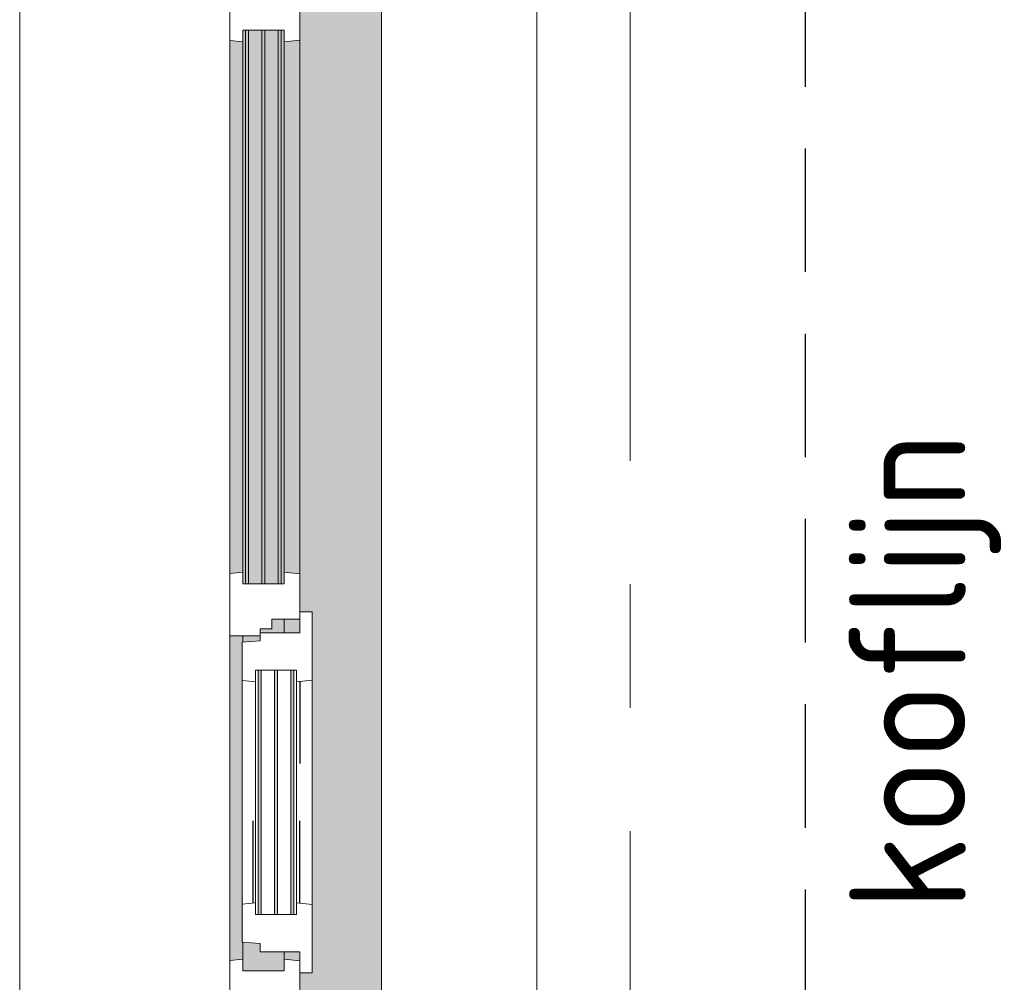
# Model space of a CAD drawing. Extents: x 2744 to 57639, y 3641 to 38820.
# Tile 17 of 179: x 3731 to 4997, y 34292 to 35530. Entities that reach past the tile are written whole.
import ezdxf

# ---------------------------------------------------------------- set-up
doc = ezdxf.new("R2010")
doc.units = 0
doc.header["$LTSCALE"] = 50
for name, pattern in [('gestippeld', [6.35, 3.175, -3.175]), ('HIDDEN2', [4.7625, 3.175, -1.5875]), ('stramien', [22.225, 12.7, -3.175, 3.175, -3.175])]:
    doc.linetypes.add(name, pattern=pattern)
doc.layers.get('0').update_dxf_attribs({"linetype": 'CONTINUOUS'})
for name, color, linetype, lineweight in [('A-GLAZ', 8, 'CONTINUOUS', 25), ('A-GLAZ-GLAS', 8, 'CONTINUOUS', 25), ('S-GRID', 8, 'CONTINUOUS', 18)]:
    doc.layers.add(name, color=color, linetype=linetype, lineweight=lineweight)
doc.layers.add('IWTEKST', color=2, linetype='CONTINUOUS')
doc.styles.get("Standard").update_dxf_attribs({"font": 'isocp.shx'})
pattern_1 = [(135, (34911.53, -3941.6), (-212.132, -212.132), [])]

# ---------------------------------------------------------------- blocks, each defined once
blk = doc.blocks.new('31_KA_Houten kozijn metselwerkgevel met draaiend deel verdieping - 31_KA_Houten kozijn metselwerkgevel met draaiend deel verdieping-V147-Plotview 4e Verdieping - schaal 1 op 100')
at = {"layer": 'A-GLAZ'}
blk.add_hatch(color=256, dxfattribs=at).paths.add_polyline_path([(656.5, 323.5), (656.5, 328.5), (631.5, 328.5), (631.5, 255), (-631.5, 255), (-631.5, 328.5), (-656.5, 328.5), (-656.5, 323.5), (-636.5, 323.5), (-636.5, 150), (143, 150), (143, 166), (607, 166), (607, 150), (636.5, 150), (636.5, 323.5)], flags=0)
at = {"layer": 'A-GLAZ', "lineweight": 18}
h = blk.add_hatch(dxfattribs=at)
h.set_pattern_fill('FP_384', color=256, style=0, pattern_type=2)
h.set_pattern_definition(pattern_1)
h.paths.add_polyline_path([(656.5, 150), (656.5, 323.5), (636.5, 323.5), (636.5, 150)], flags=0)
h.paths.add_polyline_path([(-636.5, 150), (-636.5, 323.5), (-656.5, 323.5), (-656.5, 150)], flags=0)
at = {"layer": 'A-GLAZ'}
h = blk.add_hatch(color=256, dxfattribs=at)
h.paths.add_polyline_path([(591.8, 150), (580, 150), (580, 129.8), (589.5, 129.8), (591.3, 145.8)], flags=0)
h.paths.add_polyline_path([(170, 150), (152.5, 150), (152.5, 129.8), (170, 129.8), (170, 145.8)], flags=0)
h.paths.add_polyline_path([(94.3, 150), (-591.8, 150), (-589.5, 129.8), (92, 129.8), (93.8, 145.8)], flags=0)
h = blk.add_hatch(color=256, dxfattribs=at)
h.paths.add_polyline_path([(604.5, 129.8), (580, 129.8), (580, 99), (569.5, 99), (567.9, 77), (604.5, 77)], flags=0)
h.paths.add_polyline_path([(182.1, 77), (180.5, 99), (174, 99), (174, 77), (180.5, 77)], flags=0)
h.paths.add_polyline_path([(170, 99), (170, 129.8), (152.5, 129.8), (152.5, 114), (165, 114), (165, 99)], flags=0)
h.paths.add_polyline_path([(107, 93), (107, 101.3), (-604.5, 101.3), (-604.5, 84.3), (107, 84.3)], flags=0)
h.paths.add_polyline_path([(107, 122.3), (-604.5, 122.3), (-604.5, 105.3), (107, 105.3), (107, 114)], flags=0)
h.paths.add_polyline_path([(107, 129.8), (-604.5, 129.8), (-604.5, 126.3), (107, 126.3)], flags=0)
h.paths.add_polyline_path([(107, 80.3), (-604.5, 80.3), (-604.5, 77), (107, 77)], flags=0)
at = {"layer": 'A-GLAZ', "lineweight": 18}
h = blk.add_hatch(dxfattribs=at)
h.set_pattern_fill('FP_384', color=256, style=0, pattern_type=2)
h.set_pattern_definition(pattern_1)
h.paths.add_polyline_path([(-656.5, 56.9), (-656.5, 76.9), (-688.5, 76.9), (-688.5, -180.1), (-706.5, -180.1), (-706.5, -210.1), (-673.9, -210.1), (-664.2, 56.9)], flags=0)
at = {"layer": 'A-GLAZ'}
h = blk.add_hatch(color=256, dxfattribs=at)
h.paths.add_polyline_path([(591.1, 60), (589.5, 77), (174, 76), (174, 60), (589.5, 60)], flags=0)
h.paths.add_polyline_path([(93.6, 60), (92, 77), (-589.5, 77), (-591.1, 60), (92, 60)], flags=0)
at = {"layer": 'A-GLAZ', "lineweight": 18}
for p, q in [((-656.5, 323.5), (-656.5, 328.5)), ((-636.5, 323.5), (-656.5, 323.5)), ((-656.5, 323.5), (-656.5, 150)), ((-636.5, 150), (-636.5, 323.5)), ((636.5, 323.5), (636.5, 150)), ((656.5, 323.5), (636.5, 323.5)), ((656.5, 328.5), (656.5, 323.5)), ((656.5, 150), (656.5, 323.5)), ((-656.5, 150), (-636.5, 150)), ((-591.8, 150), (-656.5, 150)), ((-656.5, 150), (-656.5, 60)), ((94.3, 150), (-591.8, 150)), ((-589.5, 129.8), (-591.8, 150)), ((94.3, 150), (92, 129.8)), ((143, 150), (94.3, 150)), ((152.5, 114), (152.5, 150)), ((591.8, 150), (589.5, 129.8)), ((656.5, 150), (607, 150)), ((636.5, 150), (656.5, 150)), ((656.5, 60), (656.5, 150)), ((-604.5, 126.3), (-604.5, 129.8)), ((-604.5, 129.8), (-589.5, 129.8)), ((-589.5, 129.8), (92, 129.8)), ((92, 129.8), (107, 129.8)), ((107, 129.8), (107, 126.3)), ((152.5, 129.8), (170, 129.8)), ((580, 129.8), (589.5, 129.8)), ((589.5, 129.8), (604.5, 129.8)), ((604.5, 129.8), (604.5, 77)), ((-604.5, 105.3), (-604.5, 122.3)), ((107, 122.3), (107, 105.3)), ((165, 114), (152.5, 114)), ((165, 99), (165, 114)), ((-604.5, 84.3), (-604.5, 101.3)), ((107, 101.3), (107, 84.3)), ((-688.5, 94.9), (-688.5, 76.9)), ((170, 99), (165, 99)), ((174, 60), (174, 99)), ((688.5, 76.9), (688.5, 94.9)), ((-656.5, 76.9), (-688.5, 76.9)), ((-688.5, 76.9), (-688.5, -180.1)), ((-656.5, 56.9), (-656.5, 76.9)), ((-604.5, 77), (-604.5, 80.3)), ((-589.5, 77), (-604.5, 77)), ((-591.1, 60), (-589.5, 77)), ((92, 77), (-589.5, 77)), ((107, 77), (92, 77)), ((92, 77), (93.6, 60)), ((107, 80.3), (107, 77)), ((182.1, 77), (174, 77)), ((589.5, 77), (567.9, 77)), ((604.5, 77), (589.5, 77)), ((589.5, 77), (591.1, 60)), ((656.5, 76.9), (688.5, 76.9)), ((656.5, 56.9), (656.5, 76.9)), ((688.5, 76.9), (688.5, -180.1)), ((-673.9, -210.1), (-664.2, 56.9)), ((-664.2, 56.9), (-656.5, 56.9)), ((-656.5, 60), (-591.1, 60)), ((-591.1, 60), (93.6, 60)), ((93.6, 60), (174, 60)), ((174, 60), (591.1, 60)), ((591.1, 60), (656.5, 60)), ((664.2, 56.9), (656.5, 56.9)), ((673.9, -210.1), (664.2, 56.9)), ((-688.5, -180.1), (-706.5, -180.1)), ((-706.5, -180.1), (-706.5, -210.1)), ((688.5, -180.1), (706.5, -180.1)), ((706.5, -180.1), (706.5, -210.1)), ((-706.5, -210.1), (-673.9, -210.1)), ((673.9, -210.1), (-673.9, -210.1)), ((706.5, -210.1), (673.9, -210.1))]:
    blk.add_line(p, q, dxfattribs=at)
blk = doc.blocks.new('31_KA_Houten kozijn metselwerkgevel triple glas - Type-9950171-Plotview 4e Verdieping - schaal 1 op 100')
at = {"layer": 'A-GLAZ'}
for points in [[(711.5, -4), (711.5, 0), (0, 0), (0, -4), (335.6, -4)], [(711.5, -25), (711.5, -21), (0, -21), (0, -25), (335.6, -25)], [(711.5, -46), (711.5, -42), (0, -42), (0, -46), (335.6, -46)]]:
    blk.add_hatch(color=256, dxfattribs=at).paths.add_polyline_path(points, flags=0)
at = {"layer": 'A-GLAZ', "lineweight": 18}
for p, q in [((711.5, 0), (0, 0)), ((0, 0), (0, -4)), ((711.5, -4), (711.5, 0)), ((0, -4), (711.5, -4)), ((711.5, -21), (0, -21)), ((0, -21), (0, -25)), ((0, -25), (711.5, -25)), ((711.5, -25), (711.5, -21)), ((711.5, -42), (0, -42)), ((0, -42), (0, -46)), ((0, -46), (711.5, -46)), ((711.5, -46), (711.5, -42))]:
    blk.add_line(p, q, dxfattribs=at)
blk = doc.blocks.new('31_KA_Houten kozijn draaiend deel metselwerkgevel - Type-8155383-Plotview 4e Verdieping - schaal 1 op 100')
at = {"layer": 'A-GLAZ', "lineweight": 18}
for p, q in [((60.7, 16), (-27, 16)), ((-27, 16), (-27, 0)), ((63, -4.2), (60.7, 16)), ((349.3, 16), (60.7, 16)), ((349.3, 16), (347, -4.2)), ((437, 16), (349.3, 16)), ((437, 0), (437, 16)), ((410, 0), (437, 0)), ((-27, 0), (0, 0)), ((0, 0), (0, -51)), ((48, -7.5), (48, -4.2)), ((48, -4.2), (63, -4.2)), ((48, -28.5), (48, -11.5)), ((63, -4.2), (347, -4.2)), ((347, -4.2), (362, -4.2)), ((362, -4.2), (362, -7.5)), ((362, -11.5), (362, -28.5)), ((410, -51), (410, 0)), ((48, -49.5), (48, -32.5)), ((362, -32.5), (362, -49.5)), ((0, -51), (10.5, -51)), ((10.5, -51), (12.2, -74)), ((48, -57), (48, -53.5)), ((63, -57), (48, -57)), ((61.4, -74), (63, -57)), ((347, -57), (63, -57)), ((362, -57), (347, -57)), ((347, -57), (348.6, -74)), ((362, -53.5), (362, -57)), ((397.8, -74), (399.5, -51)), ((399.5, -51), (410, -51)), ((12.2, -74), (61.4, -74)), ((61.4, -74), (348.6, -74)), ((348.6, -74), (397.8, -74))]:
    blk.add_line(p, q, dxfattribs=at)
at = {"layer": 'A-GLAZ', "linetype": 'gestippeld'}
blk.add_line((347.3, -60), (241.8, -60), dxfattribs=at)
at = {"layer": 'A-GLAZ-GLAS'}
for p, q in [((62.5, 0), (168.2, 0)), ((347.5, 0), (241.8, 0))]:
    blk.add_line(p, q, dxfattribs=at)
blk = doc.blocks.new('31_KA_Houten kozijn metselwerkgevel triple glas - Type-9950170-Plotview 4e Verdieping - schaal 1 op 100')
at = {"layer": 'A-GLAZ'}
for points in [[(314, 0), (0, 0), (0, -4), (314, -4)], [(314, -21), (0, -21), (0, -25), (314, -25)], [(314, -46), (314, -42), (0, -42), (0, -46), (102, -46)]]:
    blk.add_hatch(color=256, dxfattribs=at).paths.add_polyline_path(points, flags=0)
at = {"layer": 'A-GLAZ', "lineweight": 18}
for p, q in [((314, 0), (0, 0)), ((0, 0), (0, -4)), ((314, -4), (314, 0)), ((0, -4), (314, -4)), ((314, -21), (0, -21)), ((0, -21), (0, -25)), ((0, -25), (314, -25)), ((314, -25), (314, -21)), ((314, -42), (0, -42)), ((0, -42), (0, -46)), ((0, -46), (314, -46)), ((314, -46), (314, -42))]:
    blk.add_line(p, q, dxfattribs=at)
blk = doc.blocks.new('vensterbank tweede verdieping3 - vensterbank tweede verdieping-12052795-Plotview 4e Verdieping - schaal 1 op 100')
at = {"layer": 'A-GLAZ', "lineweight": 18}
for p, q in [((4396.6, 34166.9), (4396.6, 35658.2)), ((4196.6, 35543), (4196.6, 34280))]:
    blk.add_line(p, q, dxfattribs=at)
blk = doc.blocks.new('Onderlegger 4e verdieping')
at = {"layer": 'S-GRID', "linetype": 'stramien'}
blk.add_line((4516.6, 37820.1), (4516.6, 16247.5), dxfattribs=at)
at = {"layer": 'A-GLAZ'}
blk.add_blockref('vensterbank tweede verdieping3 - vensterbank tweede verdieping-12052795-Plotview 4e Verdieping - schaal 1 op 100', (0, 0), dxfattribs=at)
at = {"layer": 'A-GLAZ', "rotation": 269.9999999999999}
for name, p in [('31_KA_Houten kozijn metselwerkgevel met draaiend deel verdieping - 31_KA_Houten kozijn metselwerkgevel met draaiend deel verdieping-V147-Plotview 4e Verdieping - schaal 1 op 100', (3941.6, 34911.5)), ('31_KA_Houten kozijn metselwerkgevel triple glas - Type-9950171-Plotview 4e Verdieping - schaal 1 op 100', (4067.9, 35516.1)), ('31_KA_Houten kozijn draaiend deel metselwerkgevel - Type-8155383-Plotview 4e Verdieping - schaal 1 op 100', (4091.6, 34741.5)), ('31_KA_Houten kozijn metselwerkgevel triple glas - Type-9950170-Plotview 4e Verdieping - schaal 1 op 100', (4084.1, 34693.5))]:
    blk.add_blockref(name, p, dxfattribs=at)

msp = doc.modelspace()

# ---------------------------------------------------------------- linework, layer by layer
at = {"color": 254, "linetype": 'HIDDEN2'}
msp.add_line((4741.6, 35602.2), (4741.6, 19553.2), dxfattribs=at)

# ---------------------------------------------------------------- block references
msp.add_blockref('Onderlegger 4e verdieping', (0, 0))

# ---------------------------------------------------------------- texts
at = {"layer": 'IWTEKST', "insert": (4797.97, 34384.3), "char_height": 150, "width": 3405, "attachment_point": 1, "rotation": 90}
msp.add_mtext('kooflijn', dxfattribs=at)

doc.saveas('drawing.dxf')
